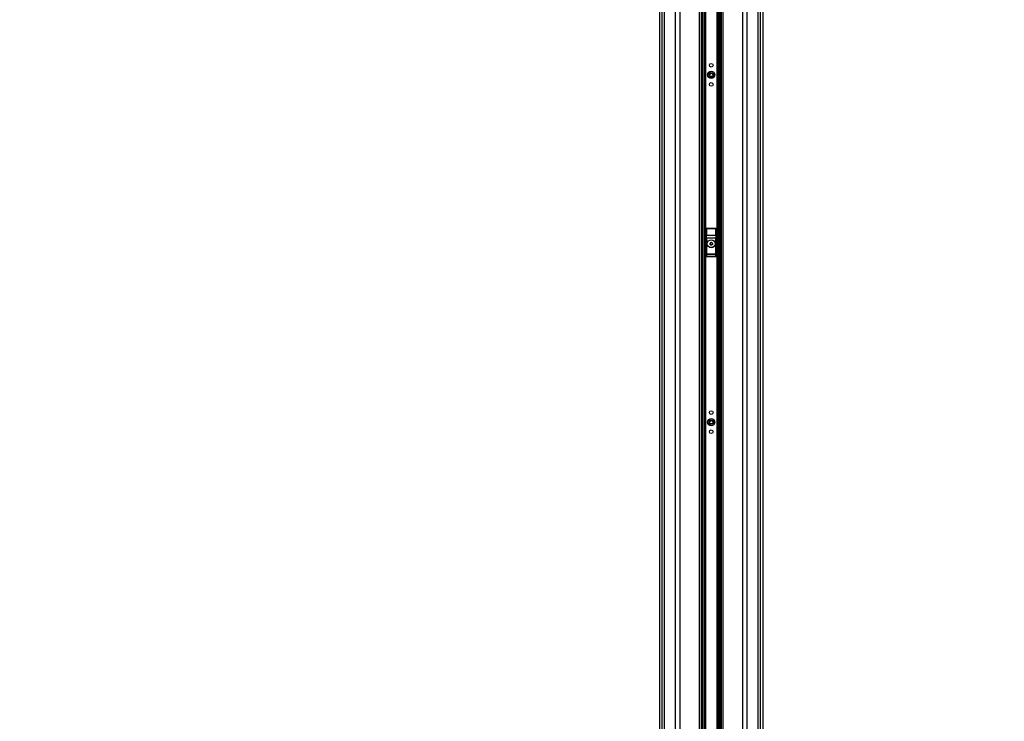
# Model space of a CAD drawing. Header units: millimetres. Extents: x 20 to 26059, y 28 to 17777.
# Tile 14 of 90: x 7369 to 9831, y 3014 to 4768. Entities that reach past the tile are written whole.
import ezdxf

# ---------------------------------------------------------------- set-up
doc = ezdxf.new("R2010")
doc.units = ezdxf.units.MM
doc.header["$LTSCALE"] = 2
doc.layers.add('COMPONENT_GEOMETRY', color=7, linetype='Continuous')
doc.styles.add('SLDTEXTSTYLE0', font='TXT', dxfattribs={"width": 0.75})
doc.dimstyles.new('SLDDIMSTYLE0', dxfattribs={"dimtxt": 150, "dimasz": 6.604, "dimexe": 0, "dimexo": 0.0625, "dimgap": 37.5, "dimtad": 0, "dimtih": 1, "dimtoh": 1, "dimdec": 0, "dimrnd": 1e-09, "dimzin": 12, "dimdsep": 46, "dimtxsty": 'SLDTEXTSTYLE0', "dimsah": 1, "dimcen": 0.09, "dimadec": 0, "dimazin": 3, "dimtfac": 1, "dimtdec": 0, "dimtofl": 0, "dimtmove": 0, "dimatfit": 3, "dimfxl": 1, "dimfrac": 2, "dimtolj": 1, "dimtzin": 12, "dimarcsym": 0})

# ---------------------------------------------------------------- blocks, each defined once
blk = doc.blocks.new('_D_2')
at = {"layer": 'COMPONENT_GEOMETRY', "color": 7}
for p, q in [((8973, 8122.1), (929.7, 8122.1)), ((936, 8122.1), (936, 5448.1)), ((635.9, 5417.6), (590.2, 5417.6)), ((590.2, 5417.6), (590.2, 5179.5)), ((1236.1, 5417.6), (1281.8, 5417.6)), ((1281.8, 5417.6), (1281.8, 5179.5)), ((590.2, 5179.5), (635.9, 5179.5)), ((1281.8, 5179.5), (1236.1, 5179.5)), ((936, 2281.1), (936, 4955.1)), ((8897.9, 2281.1), (929.7, 2281.1))]:
    blk.add_line(p, q, dxfattribs=at)
for points in [[(936, 8122.1), (935, 8115.5), (937, 8115.5)], [(936, 2281.1), (937, 2287.7), (935, 2287.7)]]:
    blk.add_solid(points, dxfattribs=at)
at = {"layer": 'COMPONENT_GEOMETRY', "color": 7, "char_height": 150, "attachment_point": 1, "style": 'SLDTEXTSTYLE0'}
for s, insert in [('9\'6.98"', (635.9, 5372.8)), ('2921mm', (526.8, 5148.4))]:
    blk.add_mtext(s, dxfattribs=dict(at, insert=insert))
blk = doc.blocks.new('_D_3')
at = {"layer": 'COMPONENT_GEOMETRY', "color": 7}
for p, q in [((14292.5, 6769.1), (14292.5, 4771.6)), ((13992.4, 4741.1), (13946.7, 4741.1)), ((13946.7, 4741.1), (13946.7, 4503)), ((14592.6, 4741.1), (14638.3, 4741.1)), ((14638.3, 4741.1), (14638.3, 4503)), ((13946.7, 4503), (13992.4, 4503)), ((14638.3, 4503), (14592.6, 4503)), ((14292.5, 2281.1), (14292.5, 4278.6)), ((9299, 2281.1), (14298.9, 2281.1))]:
    blk.add_line(p, q, dxfattribs=at)
for points in [[(14292.5, 6769.1), (14291.5, 6762.5), (14293.6, 6762.5)], [(14292.5, 2281.1), (14293.6, 2287.7), (14291.5, 2287.7)]]:
    blk.add_solid(points, dxfattribs=at)
at = {"layer": 'COMPONENT_GEOMETRY', "color": 7, "char_height": 150, "attachment_point": 1, "style": 'SLDTEXTSTYLE0'}
for s, insert in [('7\'4.35"', (13992.4, 4696.3)), ('2244mm', (13883.4, 4471.9))]:
    blk.add_mtext(s, dxfattribs=dict(at, insert=insert))

msp = doc.modelspace()

# ---------------------------------------------------------------- linework, layer by layer
at = {"color": 8, "linetype": 'Continuous', "lineweight": 25}
for p, q in [((8975.71, 2354.06), (8975.71, 8102.06)), ((8981.17, 8102.06), (8981.17, 2354.06)), ((9009.42, 2354.06), (9009.42, 8102.06)), ((9019.62, 8102.06), (9019.62, 2354.06)), ((9069.53, 2354.06), (9069.53, 8102.06)), ((9127.39, 8102.06), (9127.39, 2354.06)), ((9177.3, 2354.06), (9177.3, 8102.06)), ((9187.5, 8102.06), (9187.5, 2354.06)), ((9215.75, 2354.06), (9215.75, 8102.06)), ((9221.21, 8102.06), (9221.21, 2354.06)), ((9076.75, 2354.06), (9076.75, 6671.95)), ((9079.57, 6671.95), (9079.57, 2354.06)), ((9082.57, 2354.06), (9082.57, 6671.85)), ((9083.99, 6671.83), (9083.99, 2354.06)), ((9112.93, 2354.06), (9112.93, 6671.83)), ((9114.35, 6671.85), (9114.35, 2354.06)), ((9117.35, 2354.06), (9117.35, 6671.95)), ((9120.17, 6671.95), (9120.17, 2354.06)), ((8968.91, 6573.62), (8968.91, 2354.06)), ((9228.01, 2354.06), (9228.01, 6573.67))]:
    msp.add_line(p, q, dxfattribs=at)
at = {"color": 7, "linetype": 'Continuous', "lineweight": 25}
for p, q in [((9073.82, 2354.06), (9073.82, 8102.06)), ((9123.1, 8102.06), (9123.1, 2354.06)), ((8968.9, 6573.61), (8968.9, 2354.06)), ((9228.02, 2354.06), (9228.02, 6573.66)), ((9085.46, 4245.06), (9085.46, 4177.06)), ((9085.64, 4244.89), (9085.46, 4245.06)), ((9085.97, 4229.31), (9085.64, 4244.89)), ((9086.46, 4246.06), (9086.64, 4245.89)), ((9110.46, 4246.06), (9086.46, 4246.06)), ((9086.64, 4245.89), (9086.64, 4245.26)), ((9086.64, 4245.89), (9110.28, 4245.89)), ((9086.64, 4245.26), (9086.97, 4229.68)), ((9110.28, 4245.26), (9086.64, 4245.26)), ((9109.96, 4229.68), (9110.28, 4245.26)), ((9110.28, 4245.89), (9110.46, 4246.06)), ((9110.28, 4245.89), (9110.28, 4245.26)), ((9111.28, 4244.89), (9110.95, 4229.31)), ((9111.46, 4245.06), (9111.28, 4244.89)), ((9111.46, 4177.06), (9111.46, 4245.06)), ((9086.04, 4182.95), (9086.04, 4222.19)), ((9086.04, 4222.19), (9087.04, 4222.19)), ((9086.97, 4229.68), (9109.96, 4229.68)), ((9087.04, 4222.19), (9087.04, 4182.95)), ((9109.88, 4222.19), (9087.04, 4222.19)), ((9095.43, 4206.37), (9095.49, 4209.84)), ((9095.49, 4209.84), (9098.51, 4211.53)), ((9098.51, 4211.53), (9101.49, 4209.75)), ((9101.49, 4209.75), (9101.43, 4206.29)), ((9109.88, 4182.95), (9109.88, 4222.19)), ((9110.88, 4222.19), (9109.88, 4222.19)), ((9110.88, 4222.19), (9110.88, 4182.95)), ((9098.41, 4204.6), (9095.43, 4206.37)), ((9101.43, 4206.29), (9098.41, 4204.6)), ((9086.04, 4182.95), (9087.04, 4182.95)), ((9086.46, 4176.06), (9110.47, 4176.06)), ((9086.54, 4177.14), (9110.38, 4177.14)), ((9109.93, 4180.97), (9086.99, 4180.97)), ((9087.04, 4182.95), (9109.88, 4182.95)), ((9110.88, 4182.95), (9109.88, 4182.95))]:
    msp.add_line(p, q, dxfattribs=at)
for centre, radius in [((9098.46, 4654.06), 4.5), ((9098.46, 4630.06), 9), ((9098.46, 4630.06), 5.83), ((9098.46, 4630.06), 4.13), ((9098.46, 4606.06), 4.5), ((9098.46, 4208.06), 10), ((9098.46, 4208.06), 9.97), ((9098.46, 4208.06), 9.75), ((9098.46, 3762.06), 9), ((9098.46, 3762.06), 5.83), ((9098.46, 3786.06), 4.5), ((9098.46, 3738.06), 4.5), ((9098.46, 3762.06), 4.13)]:
    msp.add_circle(centre, radius, dxfattribs=at)
for centre, radius, start, end in [((9086.64, 4244.88), 1, 90.1836, 179.8164), ((9086.46, 4244.22), 1.05, 80.0965, 141.02772), ((9110.28, 4244.88), 1, 0.1836, 89.8164), ((9110.47, 4244.22), 1.05, 38.97228, 99.9035), ((9086.78, 4228.65), 1.05, 80.0965, 141.02772), ((9098.46, 4208.06), 3, 119.14683, 179.14683), ((9098.46, 4208.06), 3, 59.14683, 119.14683), ((9098.46, 4208.06), 3, 359.14683, 59.14683), ((9110.14, 4228.65), 1.05, 38.97228, 99.9035), ((9098.46, 4208.06), 3, 179.14683, 239.14683), ((9098.46, 4208.06), 3, 239.14683, 299.14683), ((9098.46, 4208.06), 3, 299.14683, 359.14683), ((9086.46, 4178.07), 0.937, 192.96226, 275.25273), ((9087, 4181.97), 1, 180.65691, 269.74871), ((9109.92, 4181.97), 1, 270.25129, 359.34309), ((9110.46, 4178.07), 0.937, 264.74727, 347.03774)]:
    msp.add_arc(centre, radius, start, end, dxfattribs=at)
for centre, major_axis, ratio, start_param, end_param in [((9086.46, 4245.06), (-0.709, 0.709), 0.9972647, 5.4991567, 7.0672139), ((9110.46, 4245.06), (0.709, 0.709), 0.9972647, 5.4991567, 7.0672139), ((9085.04, 4222.19), (0, 19), 0.0524078, 4.712389, 5.0963614), ((9086.04, 4222.19), (0, 20), 0.0497874, 4.712389, 5.0963614), ((9110.88, 4222.19), (0, 20), 0.0497874, 1.1868239, 1.5707963), ((9111.88, 4222.19), (0, 19), 0.0524078, 1.1868239, 1.5707963), ((9085.44, 4180.03), (0, 3), 0.0524078, 3.2957494, 3.9047052), ((9086.1, 4166.84), (0, 15.25), 0.0524078, 0.1298247, 0.7631125), ((9085.99, 4182.95), (0, 1), 0.0524078, 3.2714173, 4.712389), ((9086.43, 4180.03), (0, 4), 0.0393058, 3.270191, 3.9047052), ((9087.1, 4166.84), (0, 14.25), 0.0560842, 0.1298247, 0.7631125), ((9086.99, 4182.95), (0, 2), 0.0262039, 3.2714173, 4.712389), ((9109.94, 4182.95), (0, 2), 0.0262039, 1.5707963, 3.011768), ((9109.82, 4166.84), (0, 14.25), 0.0560842, 5.5200728, 6.1533606), ((9110.49, 4180.03), (0, 4), 0.0393058, 2.3784801, 3.0129943), ((9110.93, 4182.95), (0, 1), 0.0524078, 1.5707963, 3.011768), ((9110.82, 4166.84), (0, 15.25), 0.0524078, 5.5200728, 6.1533606), ((9111.48, 4180.03), (0, 3), 0.0524078, 2.3784801, 2.9874359)]:
    msp.add_ellipse(centre, major_axis=major_axis, ratio=ratio, start_param=start_param, end_param=end_param, dxfattribs=at)
for points, knots in [([(9086.46, 4176.06), (9086.34, 4176.07), (9086.12, 4176.09), (9085.82, 4176.27), (9085.6, 4176.52), (9085.48, 4176.8), (9085.47, 4176.99), (9085.46, 4177.06)], [0, 0, 0, 0, 0.2130781, 0.4261656, 0.6391551, 0.8530347, 1, 1, 1, 1]), ([(9111.46, 4177.06), (9111.45, 4176.95), (9111.43, 4176.72), (9111.25, 4176.42), (9111, 4176.2), (9110.72, 4176.08), (9110.54, 4176.07), (9110.47, 4176.06)], [0, 0, 0, 0, 0.2172718, 0.4346343, 0.6498984, 0.8634124, 1, 1, 1, 1])]:
    msp.add_open_spline(points, degree=3, knots=knots, dxfattribs=at)

# ---------------------------------------------------------------- dimensions: what is measured, and where the dimension line sits
at = {"layer": 'COMPONENT_GEOMETRY', "color": 7}
for base, p1, p2, picture, middle in [((936.01, 8122.06), (8900.46, 2281.06), (8975.53, 8122.06), '_D_2', (936.01, 5201.56)), ((14292.54, 2281.06), (15999.75, 6769.07), (9296.46, 2281.06), '_D_3', (14292.54, 4525.06))]:
    dim = msp.add_linear_dim(base=base, p1=p1, p2=p2, angle=90, dimstyle='SLDDIMSTYLE0', dxfattribs=at)
    dim.commit()
    dim.dimension.update_dxf_attribs({"geometry": picture, "text_midpoint": middle, "dimtype": 160})

doc.saveas('drawing.dxf')
